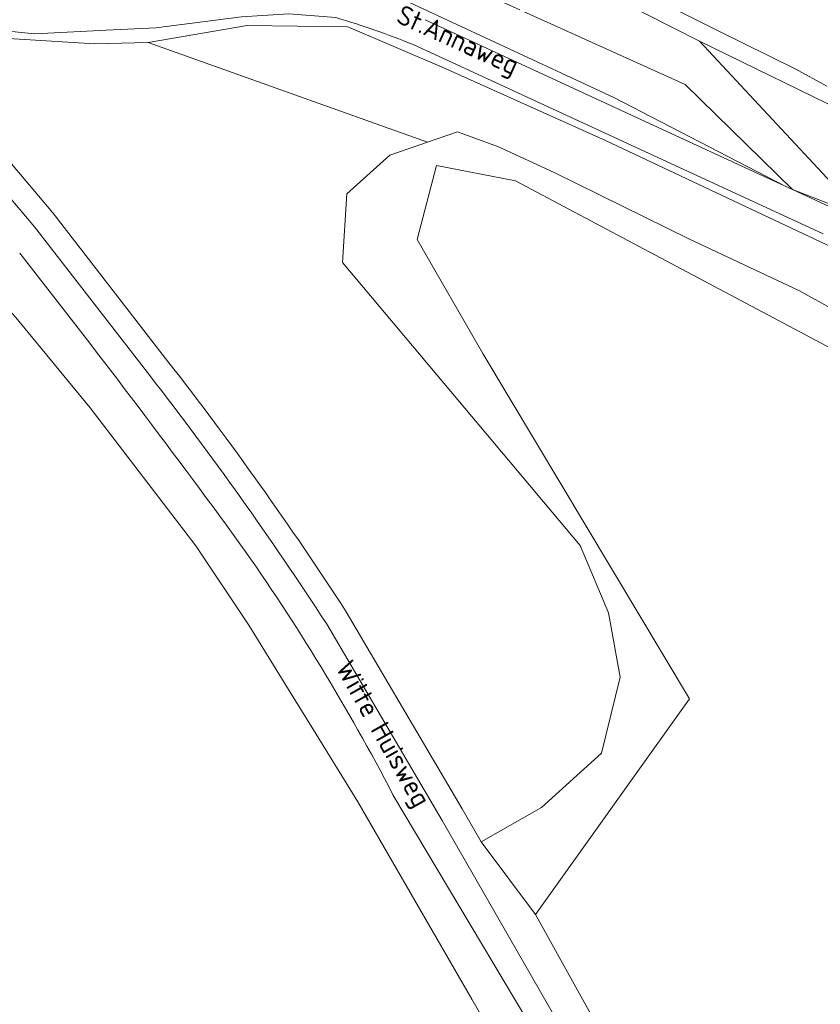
# Model space of a CAD drawing. Extents: x 184422 to 188298, y 343471 to 350189.
# Tile 210 of 256: x 186228 to 186302, y 347975 to 348066. Entities that reach past the tile are written whole.
import ezdxf
from ezdxf.enums import TextEntityAlignment as Align

# ---------------------------------------------------------------- set-up
doc = ezdxf.new("R2010")
doc.units = 0
for name, color, linetype, lineweight in [('B-WA-GR-BEPLANTING_CULTUUR_BOSPLANTSOEN-GV', 252, 'Continuous', 18), ('B-WA-GR-BOS_LOOF-GV', 252, 'Continuous', 13), ('B-WA-GR-BOUWLAND-GV', 252, 'Continuous', 13), ('B-WA-GR-GRAS-GV', 252, 'Continuous', 13), ('B-WA-GR-GROENVOORZIENING-GV', 252, 'Continuous', 18), ('B-WA-GR-STRUIK-GV', 252, 'Continuous', 13), ('B-WA-OG-TERREIN_CULTUURSCHEIDING-GV', 252, 'Continuous', 18), ('B-WA-OG-TOPOGRAFIE-T18', 252, 'Continuous', 18), ('B-WA-OG-WEG-GV', 252, 'Continuous', 18), ('B-WA-VH-VERHARDING_HALFVERHARDING_GRIND-GV', 252, 'Continuous', 18)]:
    doc.layers.add(name, color=color, linetype=linetype, lineweight=lineweight)
doc.styles.add('NLCS-ISO-M1000-T18', font='NLCS-ISO.ttf', dxfattribs={"height": 1.8})

msp = doc.modelspace()

# ---------------------------------------------------------------- linework, layer by layer
at = {"layer": 'B-WA-GR-BEPLANTING_CULTUUR_BOSPLANTSOEN-GV', "flags": 128}
for points in [[(186405.254, 347985.651), (186388.532, 347996.537), (186382.933, 348000), (186370.852, 348007.472), (186350.774, 348018.955), (186331.589, 348030.077), (186304.376, 348044.529), (186282.344, 348054.911), (186267.474, 348061.607), (186258.517, 348065.42), (186249.232, 348065.558), (186240.071, 348063.986), (186265.9, 348054.762), (186268.681, 348055.72), (186272.451, 348054.331), (186277.611, 348051.949), (186290.113, 348045.798), (186300.233, 348041.035), (186338.73, 348019.802), (186369.686, 348002.935), (186390.125, 347989.64), (186394.689, 347986.465), (186401.339, 347981.656)], [(186405.254, 347985.651), (186388.532, 347996.537), (186382.933, 348000), (186370.852, 348007.472), (186350.774, 348018.955), (186331.589, 348030.077), (186304.376, 348044.529), (186282.344, 348054.911), (186267.474, 348061.607), (186258.517, 348065.42), (186249.232, 348065.558), (186240.071, 348063.986), (186265.9, 348054.762), (186268.681, 348055.72), (186272.451, 348054.331), (186277.611, 348051.949), (186290.113, 348045.798), (186300.233, 348041.035), (186338.73, 348019.802), (186369.686, 348002.935), (186390.125, 347989.64), (186394.689, 347986.465), (186401.339, 347981.656)], [(186405.254, 347985.651), (186388.532, 347996.537), (186382.933, 348000), (186370.852, 348007.472), (186350.774, 348018.955), (186331.589, 348030.077), (186304.376, 348044.529), (186282.344, 348054.911), (186267.474, 348061.607), (186258.517, 348065.42), (186249.232, 348065.558), (186240.071, 348063.986), (186265.9, 348054.762), (186268.681, 348055.72), (186272.451, 348054.331), (186277.611, 348051.949), (186290.113, 348045.798), (186300.233, 348041.035), (186338.73, 348019.802), (186369.686, 348002.935), (186390.125, 347989.64), (186394.689, 347986.465), (186401.339, 347981.656)], [(186414.037, 347987.132), (186417.36, 347997.462), (186412.754, 347999.773), (186403.887, 348004.494), (186396.675, 348007.936), (186386.349, 348013.377), (186370.549, 348021.612), (186305.431, 348057.058), (186291.056, 348064.089), (186306.209, 348047.807), (186333.173, 348033.189), (186352.909, 348022.057), (186372.891, 348010.377), (186390.254, 348000), (186390.487, 347999.861), (186407.072, 347990.103)], [(186414.037, 347987.132), (186417.36, 347997.462), (186412.754, 347999.773), (186403.887, 348004.494), (186396.675, 348007.936), (186386.349, 348013.377), (186370.549, 348021.612), (186305.431, 348057.058), (186291.056, 348064.089), (186306.209, 348047.807), (186333.173, 348033.189), (186352.909, 348022.057), (186372.891, 348010.377), (186390.254, 348000), (186390.487, 347999.861), (186407.072, 347990.103)], [(186414.037, 347987.132), (186417.36, 347997.462), (186412.754, 347999.773), (186403.887, 348004.494), (186396.675, 348007.936), (186386.349, 348013.377), (186370.549, 348021.612), (186305.431, 348057.058), (186291.056, 348064.089), (186306.209, 348047.807), (186333.173, 348033.189), (186352.909, 348022.057), (186372.891, 348010.377), (186390.254, 348000), (186390.487, 347999.861), (186407.072, 347990.103)]]:
    msp.add_lwpolyline(points, close=True, dxfattribs=at)
at = {"layer": 'B-WA-GR-BOS_LOOF-GV', "flags": 128}
msp.add_lwpolyline([(186258.391, 348011.311), (186269.104, 347993.106), (186270.864, 347990.037), (186276.426, 347993.233), (186281.982, 347998.26), (186283.702, 348005.272), (186282.644, 348011.225), (186279.998, 348017.443), (186258.038, 348043.637), (186258.434, 348049.986), (186262.403, 348053.558), (186265.9, 348054.762), (186240.071, 348063.986), (186235.144, 348063.853), (186224.641, 348064.486), (186223.171, 348064.128), (186220.62, 348063.508), (186221.496, 348059.717), (186222.754, 348058.269), (186231.253, 348048.234), (186241.903, 348034.48)], dxfattribs=at)
msp.add_lwpolyline([(186258.391, 348011.311), (186269.104, 347993.106), (186270.864, 347990.037), (186276.426, 347993.233), (186281.982, 347998.26), (186283.702, 348005.272), (186282.644, 348011.225), (186279.998, 348017.443), (186258.038, 348043.637), (186258.434, 348049.986), (186262.403, 348053.558), (186265.9, 348054.762), (186240.071, 348063.986), (186235.144, 348063.853), (186224.641, 348064.486), (186223.171, 348064.128), (186220.62, 348063.508), (186221.496, 348059.717), (186222.754, 348058.269), (186231.253, 348048.234), (186241.903, 348034.48)], dxfattribs=at)
msp.add_lwpolyline([(186258.391, 348011.311), (186269.104, 347993.106), (186270.864, 347990.037), (186276.426, 347993.233), (186281.982, 347998.26), (186283.702, 348005.272), (186282.644, 348011.225), (186279.998, 348017.443), (186258.038, 348043.637), (186258.434, 348049.986), (186262.403, 348053.558), (186265.9, 348054.762), (186240.071, 348063.986), (186235.144, 348063.853), (186224.641, 348064.486), (186223.171, 348064.128), (186220.62, 348063.508), (186221.496, 348059.717), (186222.754, 348058.269), (186231.253, 348048.234), (186241.903, 348034.48)], dxfattribs=at)
at = {"layer": 'B-WA-GR-BOS_LOOF-GV'}
msp.add_lwpolyline([(186241.903, 348034.48, -0.021337), (186258.391, 348011.311)], format="xyb", dxfattribs=at)
msp.add_lwpolyline([(186241.903, 348034.48, -0.021337), (186258.391, 348011.311)], format="xyb", dxfattribs=at)
msp.add_lwpolyline([(186241.903, 348034.48, -0.021337), (186258.391, 348011.311)], format="xyb", dxfattribs=at)
at = {"layer": 'B-WA-GR-BOUWLAND-GV', "flags": 128}
for points in [[(186138.298, 348135.467), (186141.489, 348132.375), (186148.511, 348124.437), (186157.252, 348118.086), (186182.979, 348106.064), (186229.429, 348083.675), (186239.23, 348079.856), (186241.459, 348079.102), (186249.687, 348076.955), (186258.161, 348075.66), (186264.078, 348074.497), (186271.388, 348072.563), (186276.338, 348071.71), (186280.501, 348070.694), (186285.418, 348068.76), (186292.695, 348065.089), (186299.893, 348061.531), (186302.824, 348059.926)], [(186138.298, 348135.467), (186141.489, 348132.375), (186148.511, 348124.437), (186157.252, 348118.086), (186182.979, 348106.064), (186229.429, 348083.675), (186239.23, 348079.856), (186241.459, 348079.102), (186249.687, 348076.955), (186258.161, 348075.66), (186264.078, 348074.497), (186271.388, 348072.563), (186276.338, 348071.71), (186280.501, 348070.694), (186285.418, 348068.76), (186292.695, 348065.089), (186299.893, 348061.531), (186302.824, 348059.926)], [(186138.298, 348135.467), (186141.489, 348132.375), (186148.511, 348124.437), (186157.252, 348118.086), (186182.979, 348106.064), (186229.429, 348083.675), (186239.23, 348079.856), (186241.459, 348079.102), (186249.687, 348076.955), (186258.161, 348075.66), (186264.078, 348074.497), (186271.388, 348072.563), (186276.338, 348071.71), (186280.501, 348070.694), (186285.418, 348068.76), (186292.695, 348065.089), (186299.893, 348061.531), (186302.824, 348059.926)], [(186365.301, 348002.694), (186274.033, 348051.195), (186266.734, 348052.599), (186264.948, 348045.755), (186271.001, 348035.219), (186290.11, 348003.273), (186275.881, 347983.324), (186292.188, 347953.948), (186301.681, 347936.917), (186307.182, 347927.77)], [(186365.301, 348002.694), (186274.033, 348051.195), (186266.734, 348052.599), (186264.948, 348045.755), (186271.001, 348035.219), (186290.11, 348003.273), (186275.881, 347983.324), (186292.188, 347953.948), (186301.681, 347936.917), (186307.182, 347927.77)], [(186365.301, 348002.694), (186274.033, 348051.195), (186266.734, 348052.599), (186264.948, 348045.755), (186271.001, 348035.219), (186290.11, 348003.273), (186275.881, 347983.324), (186292.188, 347953.948), (186301.681, 347936.917), (186307.182, 347927.77)]]:
    msp.add_lwpolyline(points, dxfattribs=at)
at = {"layer": 'B-WA-GR-GRAS-GV', "flags": 128}
msp.add_lwpolyline([(186302.975, 347918.302), (186300.527, 347922.544), (186289.008, 347942.515), (186277.989, 347961.621), (186269.979, 347975.509), (186261.068, 347990.959), (186259.466, 347993.737), (186255.594, 348000), (186253.277, 348003.748), (186249.366, 348010.076), (186244.474, 348017.434), (186234.7, 348030.187), (186227.843, 348038.551), (186223.577, 348043.195), (186222.912, 348043.92), (186214.699, 348052.383), (186186.359, 348035.113), (186173.688, 348027.392), (186173.537, 348027.255), (186219.375, 347953.698), (186233.276, 347930.23), (186320.26, 347790.083)], dxfattribs=at)
msp.add_lwpolyline([(186302.975, 347918.302), (186300.527, 347922.544), (186289.008, 347942.515), (186277.989, 347961.621), (186269.979, 347975.509), (186261.068, 347990.959), (186259.466, 347993.737), (186255.594, 348000), (186253.277, 348003.748), (186249.366, 348010.076), (186244.474, 348017.434), (186234.7, 348030.187), (186227.843, 348038.551), (186223.577, 348043.195), (186222.912, 348043.92), (186214.699, 348052.383), (186186.359, 348035.113), (186173.688, 348027.392), (186173.537, 348027.255), (186219.375, 347953.698), (186233.276, 347930.23), (186320.26, 347790.083)], dxfattribs=at)
msp.add_lwpolyline([(186302.975, 347918.302), (186300.527, 347922.544), (186289.008, 347942.515), (186277.989, 347961.621), (186269.979, 347975.509), (186261.068, 347990.959), (186259.466, 347993.737), (186255.594, 348000), (186253.277, 348003.748), (186249.366, 348010.076), (186244.474, 348017.434), (186234.7, 348030.187), (186227.843, 348038.551), (186223.577, 348043.195), (186222.912, 348043.92), (186214.699, 348052.383), (186186.359, 348035.113), (186173.688, 348027.392), (186173.537, 348027.255), (186219.375, 347953.698), (186233.276, 347930.23), (186320.26, 347790.083)], dxfattribs=at)
at = {"layer": 'B-WA-GR-GROENVOORZIENING-GV', "flags": 128}
msp.add_lwpolyline([(186302.824, 348059.926), (186299.893, 348061.531), (186292.695, 348065.089), (186285.418, 348068.76), (186280.501, 348070.694), (186276.338, 348071.71), (186278.436, 348070.517), (186291.056, 348064.089), (186305.431, 348057.058)], dxfattribs=at)
msp.add_lwpolyline([(186302.824, 348059.926), (186299.893, 348061.531), (186292.695, 348065.089), (186285.418, 348068.76), (186280.501, 348070.694), (186276.338, 348071.71), (186278.436, 348070.517), (186291.056, 348064.089), (186305.431, 348057.058)], dxfattribs=at)
msp.add_lwpolyline([(186302.824, 348059.926), (186299.893, 348061.531), (186292.695, 348065.089), (186285.418, 348068.76), (186280.501, 348070.694), (186276.338, 348071.71), (186278.436, 348070.517), (186291.056, 348064.089), (186305.431, 348057.058)], dxfattribs=at)
at = {"layer": 'B-WA-GR-STRUIK-GV', "flags": 128}
msp.add_lwpolyline([(186299.656, 348050.373), (186289.708, 348060.086), (186272.853, 348067.712), (186264.406, 348071.449), (186258.298, 348069.817), (186256.934, 348069.453), (186261.113, 348069.144), (186283.136, 348058.889), (186298.958, 348050.696)], close=True, dxfattribs=at)
msp.add_lwpolyline([(186299.656, 348050.373), (186289.708, 348060.086), (186272.853, 348067.712), (186264.406, 348071.449), (186258.298, 348069.817), (186256.934, 348069.453), (186261.113, 348069.144), (186283.136, 348058.889), (186298.958, 348050.696)], close=True, dxfattribs=at)
msp.add_lwpolyline([(186299.656, 348050.373), (186289.708, 348060.086), (186272.853, 348067.712), (186264.406, 348071.449), (186258.298, 348069.817), (186256.934, 348069.453), (186261.113, 348069.144), (186283.136, 348058.889), (186298.958, 348050.696)], close=True, dxfattribs=at)
at = {"layer": 'B-WA-OG-TERREIN_CULTUURSCHEIDING-GV', "flags": 128}
for points in [[(186272.853, 348067.712), (186289.708, 348060.086), (186299.656, 348050.373), (186306.209, 348047.807), (186291.056, 348064.089), (186278.436, 348070.517)], [(186272.853, 348067.712), (186289.708, 348060.086), (186299.656, 348050.373), (186306.209, 348047.807), (186291.056, 348064.089), (186278.436, 348070.517)], [(186272.853, 348067.712), (186289.708, 348060.086), (186299.656, 348050.373), (186306.209, 348047.807), (186291.056, 348064.089), (186278.436, 348070.517)], [(186338.73, 348019.802), (186300.233, 348041.035), (186290.113, 348045.798), (186277.611, 348051.949), (186272.451, 348054.331), (186268.681, 348055.72), (186265.9, 348054.762), (186262.403, 348053.558), (186258.434, 348049.986), (186258.038, 348043.637), (186279.998, 348017.443), (186282.644, 348011.225), (186283.702, 348005.272), (186281.982, 347998.26), (186276.426, 347993.233), (186270.864, 347990.037), (186275.881, 347983.324), (186290.11, 348003.273), (186271.001, 348035.219), (186264.948, 348045.755), (186266.734, 348052.599), (186274.033, 348051.195), (186365.301, 348002.694)], [(186338.73, 348019.802), (186300.233, 348041.035), (186290.113, 348045.798), (186277.611, 348051.949), (186272.451, 348054.331), (186268.681, 348055.72), (186265.9, 348054.762), (186262.403, 348053.558), (186258.434, 348049.986), (186258.038, 348043.637), (186279.998, 348017.443), (186282.644, 348011.225), (186283.702, 348005.272), (186281.982, 347998.26), (186276.426, 347993.233), (186270.864, 347990.037), (186275.881, 347983.324), (186290.11, 348003.273), (186271.001, 348035.219), (186264.948, 348045.755), (186266.734, 348052.599), (186274.033, 348051.195), (186365.301, 348002.694)], [(186338.73, 348019.802), (186300.233, 348041.035), (186290.113, 348045.798), (186277.611, 348051.949), (186272.451, 348054.331), (186268.681, 348055.72), (186265.9, 348054.762), (186262.403, 348053.558), (186258.434, 348049.986), (186258.038, 348043.637), (186279.998, 348017.443), (186282.644, 348011.225), (186283.702, 348005.272), (186281.982, 347998.26), (186276.426, 347993.233), (186270.864, 347990.037), (186275.881, 347983.324), (186290.11, 348003.273), (186271.001, 348035.219), (186264.948, 348045.755), (186266.734, 348052.599), (186274.033, 348051.195), (186365.301, 348002.694)]]:
    msp.add_lwpolyline(points, dxfattribs=at)
at = {"layer": 'B-WA-OG-WEG-GV', "flags": 128}
for points in [[(186265.682, 348066.086), (186298.958, 348050.696), (186283.136, 348058.889), (186261.113, 348069.144), (186256.934, 348069.453), (186258.298, 348069.817), (186255.031, 348070.825), (186252.31, 348071.382), (186247.393, 348072.563), (186240.345, 348074.284), (186234.969, 348075.89), (186231.56, 348077.004), (186227.298, 348078.463), (186220.749, 348081.351), (186208.154, 348088.445), (186199.402, 348092.837), (186194.93, 348094.748), (186183.241, 348100.262), (186171.878, 348105.282), (186162.524, 348109.67), (186153.731, 348114.833), (186148.906, 348118.455), (186139.028, 348127.252), (186132.764, 348133.794)], [(186265.682, 348066.086), (186298.958, 348050.696), (186283.136, 348058.889), (186261.113, 348069.144), (186256.934, 348069.453), (186258.298, 348069.817), (186255.031, 348070.825), (186252.31, 348071.382), (186247.393, 348072.563), (186240.345, 348074.284), (186234.969, 348075.89), (186231.56, 348077.004), (186227.298, 348078.463), (186220.749, 348081.351), (186208.154, 348088.445), (186199.402, 348092.837), (186194.93, 348094.748), (186183.241, 348100.262), (186171.878, 348105.282), (186162.524, 348109.67), (186153.731, 348114.833), (186148.906, 348118.455), (186139.028, 348127.252), (186132.764, 348133.794)], [(186265.682, 348066.086), (186298.958, 348050.696), (186283.136, 348058.889), (186261.113, 348069.144), (186256.934, 348069.453), (186258.298, 348069.817), (186255.031, 348070.825), (186252.31, 348071.382), (186247.393, 348072.563), (186240.345, 348074.284), (186234.969, 348075.89), (186231.56, 348077.004), (186227.298, 348078.463), (186220.749, 348081.351), (186208.154, 348088.445), (186199.402, 348092.837), (186194.93, 348094.748), (186183.241, 348100.262), (186171.878, 348105.282), (186162.524, 348109.67), (186153.731, 348114.833), (186148.906, 348118.455), (186139.028, 348127.252), (186132.764, 348133.794)], [(186257.42, 348066.278), (186253.068, 348066.629), (186248.71, 348066.358), (186240.773, 348065.344), (186236.196, 348065.112), (186229.597, 348064.778), (186219.792, 348065.774), (186218.464, 348065.909), (186212.582, 348066.726), (186221.136, 348056.881), (186223.715, 348053.836), (186223.806, 348054.36), (186221.516, 348059.629), (186221.496, 348059.717), (186220.62, 348063.508), (186223.171, 348064.128), (186224.641, 348064.486), (186235.144, 348063.853), (186240.071, 348063.986), (186249.232, 348065.558), (186258.517, 348065.42), (186267.474, 348061.607), (186282.344, 348054.911), (186304.376, 348044.529)], [(186257.42, 348066.278), (186253.068, 348066.629), (186248.71, 348066.358), (186240.773, 348065.344), (186236.196, 348065.112), (186229.597, 348064.778), (186219.792, 348065.774), (186218.464, 348065.909), (186212.582, 348066.726), (186221.136, 348056.881), (186223.715, 348053.836), (186223.806, 348054.36), (186221.516, 348059.629), (186221.496, 348059.717), (186220.62, 348063.508), (186223.171, 348064.128), (186224.641, 348064.486), (186235.144, 348063.853), (186240.071, 348063.986), (186249.232, 348065.558), (186258.517, 348065.42), (186267.474, 348061.607), (186282.344, 348054.911), (186304.376, 348044.529)], [(186257.42, 348066.278), (186253.068, 348066.629), (186248.71, 348066.358), (186240.773, 348065.344), (186236.196, 348065.112), (186229.597, 348064.778), (186219.792, 348065.774), (186218.464, 348065.909), (186212.582, 348066.726), (186221.136, 348056.881), (186223.715, 348053.836), (186223.806, 348054.36), (186221.516, 348059.629), (186221.496, 348059.717), (186220.62, 348063.508), (186223.171, 348064.128), (186224.641, 348064.486), (186235.144, 348063.853), (186240.071, 348063.986), (186249.232, 348065.558), (186258.517, 348065.42), (186267.474, 348061.607), (186282.344, 348054.911), (186304.376, 348044.529)], [(186302.477, 348046.269), (186264.576, 348063.777)], [(186302.477, 348046.269), (186264.576, 348063.777)], [(186302.477, 348046.269), (186264.576, 348063.777)], [(186241.903, 348034.48), (186231.253, 348048.234), (186222.754, 348058.269), (186221.496, 348059.717), (186221.516, 348059.629), (186223.806, 348054.36), (186223.715, 348053.836), (186229.566, 348046.928), (186240.219, 348033.17)], [(186241.903, 348034.48), (186231.253, 348048.234), (186222.754, 348058.269), (186221.496, 348059.717), (186221.516, 348059.629), (186223.806, 348054.36), (186223.715, 348053.836), (186229.566, 348046.928), (186240.219, 348033.17)], [(186241.903, 348034.48), (186231.253, 348048.234), (186222.754, 348058.269), (186221.496, 348059.717), (186221.516, 348059.629), (186223.806, 348054.36), (186223.715, 348053.836), (186229.566, 348046.928), (186240.219, 348033.17)], [(186214.699, 348052.383), (186222.912, 348043.92), (186223.577, 348043.195), (186227.843, 348038.551), (186234.7, 348030.187), (186244.474, 348017.434), (186249.366, 348010.076), (186253.277, 348003.748), (186255.594, 348000), (186259.466, 347993.737), (186261.068, 347990.959), (186269.979, 347975.509), (186277.989, 347961.621), (186289.008, 347942.515), (186300.527, 347922.544), (186302.975, 347918.302)], [(186214.699, 348052.383), (186222.912, 348043.92), (186223.577, 348043.195), (186227.843, 348038.551), (186234.7, 348030.187), (186244.474, 348017.434), (186249.366, 348010.076), (186253.277, 348003.748), (186255.594, 348000), (186259.466, 347993.737), (186261.068, 347990.959), (186269.979, 347975.509), (186277.989, 347961.621), (186289.008, 347942.515), (186300.527, 347922.544), (186302.975, 347918.302)], [(186214.699, 348052.383), (186222.912, 348043.92), (186223.577, 348043.195), (186227.843, 348038.551), (186234.7, 348030.187), (186244.474, 348017.434), (186249.366, 348010.076), (186253.277, 348003.748), (186255.594, 348000), (186259.466, 347993.737), (186261.068, 347990.959), (186269.979, 347975.509), (186277.989, 347961.621), (186289.008, 347942.515), (186300.527, 347922.544), (186302.975, 347918.302)], [(186414.037, 347987.132), (186407.072, 347990.103), (186390.487, 347999.861), (186390.254, 348000), (186372.891, 348010.377), (186352.909, 348022.057), (186333.173, 348033.189), (186306.209, 348047.807), (186299.656, 348050.373), (186303.479, 348048.605)], [(186414.037, 347987.132), (186407.072, 347990.103), (186390.487, 347999.861), (186390.254, 348000), (186372.891, 348010.377), (186352.909, 348022.057), (186333.173, 348033.189), (186306.209, 348047.807), (186299.656, 348050.373), (186303.479, 348048.605)], [(186414.037, 347987.132), (186407.072, 347990.103), (186390.487, 347999.861), (186390.254, 348000), (186372.891, 348010.377), (186352.909, 348022.057), (186333.173, 348033.189), (186306.209, 348047.807), (186299.656, 348050.373), (186303.479, 348048.605)], [(186307.182, 347927.77), (186301.681, 347936.917), (186292.188, 347953.948), (186275.881, 347983.324), (186270.864, 347990.037), (186269.104, 347993.106), (186258.391, 348011.311)], [(186307.182, 347927.77), (186301.681, 347936.917), (186292.188, 347953.948), (186275.881, 347983.324), (186270.864, 347990.037), (186269.104, 347993.106), (186258.391, 348011.311)], [(186307.182, 347927.77), (186301.681, 347936.917), (186292.188, 347953.948), (186275.881, 347983.324), (186270.864, 347990.037), (186269.104, 347993.106), (186258.391, 348011.311)], [(186256.551, 348010.228), (186267.258, 347992.033), (186289.624, 347953.027), (186308.832, 347919.905), (186327.638, 347890.389), (186346.401, 347861.709), (186361.053, 347838.416), (186370.796, 347822.028)], [(186256.551, 348010.228), (186267.258, 347992.033), (186289.624, 347953.027), (186308.832, 347919.905), (186327.638, 347890.389), (186346.401, 347861.709), (186361.053, 347838.416), (186370.796, 347822.028)], [(186256.551, 348010.228), (186267.258, 347992.033), (186289.624, 347953.027), (186308.832, 347919.905), (186327.638, 347890.389), (186346.401, 347861.709), (186361.053, 347838.416), (186370.796, 347822.028)], [(186370, 347816.769), (186361.824, 347832.015), (186338.303, 347869.603), (186326.144, 347887.952), (186316.848, 347902.399), (186309.313, 347914.605), (186296.555, 347935.981), (186280.237, 347964.978), (186262.703, 347994.409)], [(186370, 347816.769), (186361.824, 347832.015), (186338.303, 347869.603), (186326.144, 347887.952), (186316.848, 347902.399), (186309.313, 347914.605), (186296.555, 347935.981), (186280.237, 347964.978), (186262.703, 347994.409)], [(186370, 347816.769), (186361.824, 347832.015), (186338.303, 347869.603), (186326.144, 347887.952), (186316.848, 347902.399), (186309.313, 347914.605), (186296.555, 347935.981), (186280.237, 347964.978), (186262.703, 347994.409)]]:
    msp.add_lwpolyline(points, dxfattribs=at)
at = {"layer": 'B-WA-OG-WEG-GV'}
for points in [[(186264.576, 348063.777, 0.025239), (186257.42, 348066.278)], [(186264.576, 348063.777, 0.025239), (186257.42, 348066.278)], [(186264.576, 348063.777, 0.025239), (186257.42, 348066.278)], [(186248.558, 348017.624, 0.009184), (186228.192, 348044.49)], [(186248.558, 348017.624, 0.009184), (186228.192, 348044.49)], [(186248.558, 348017.624, 0.009184), (186228.192, 348044.49)], [(186258.391, 348011.311, 0.021337), (186241.903, 348034.48)], [(186258.391, 348011.311, 0.021337), (186241.903, 348034.48)], [(186258.391, 348011.311, 0.021337), (186241.903, 348034.48)], [(186240.219, 348033.17, -0.021267), (186256.551, 348010.228)], [(186240.219, 348033.17, -0.021267), (186256.551, 348010.228)], [(186240.219, 348033.17, -0.021267), (186256.551, 348010.228)], [(186262.703, 347994.409, 0.034117), (186248.558, 348017.624)], [(186262.703, 347994.409, 0.034117), (186248.558, 348017.624)], [(186262.703, 347994.409, 0.034117), (186248.558, 348017.624)]]:
    msp.add_lwpolyline(points, format="xyb", dxfattribs=at)
at = {"layer": 'B-WA-VH-VERHARDING_HALFVERHARDING_GRIND-GV', "flags": 128}
for points in [[(186240.219, 348033.17), (186229.566, 348046.928), (186223.715, 348053.836), (186221.136, 348056.881), (186212.582, 348066.726), (186203.117, 348071.274), (186200.816, 348072.38), (186177.99, 348084.58), (186171.103, 348089.405), (186168.061, 348091.771), (186165.848, 348093.9), (186162.831, 348098.108), (186162.429, 348099.49)], [(186240.219, 348033.17), (186229.566, 348046.928), (186223.715, 348053.836), (186221.136, 348056.881), (186212.582, 348066.726), (186203.117, 348071.274), (186200.816, 348072.38), (186177.99, 348084.58), (186171.103, 348089.405), (186168.061, 348091.771), (186165.848, 348093.9), (186162.831, 348098.108), (186162.429, 348099.49)], [(186240.219, 348033.17), (186229.566, 348046.928), (186223.715, 348053.836), (186221.136, 348056.881), (186212.582, 348066.726), (186203.117, 348071.274), (186200.816, 348072.38), (186177.99, 348084.58), (186171.103, 348089.405), (186168.061, 348091.771), (186165.848, 348093.9), (186162.831, 348098.108), (186162.429, 348099.49)], [(186212.582, 348066.726), (186218.464, 348065.909), (186219.792, 348065.774), (186229.597, 348064.778), (186236.196, 348065.112), (186240.773, 348065.344), (186248.71, 348066.358)], [(186212.582, 348066.726), (186218.464, 348065.909), (186219.792, 348065.774), (186229.597, 348064.778), (186236.196, 348065.112), (186240.773, 348065.344), (186248.71, 348066.358)], [(186212.582, 348066.726), (186218.464, 348065.909), (186219.792, 348065.774), (186229.597, 348064.778), (186236.196, 348065.112), (186240.773, 348065.344), (186248.71, 348066.358)], [(186303.479, 348048.605), (186299.656, 348050.373), (186298.958, 348050.696), (186265.682, 348066.086)], [(186303.479, 348048.605), (186299.656, 348050.373), (186298.958, 348050.696), (186265.682, 348066.086)], [(186303.479, 348048.605), (186299.656, 348050.373), (186298.958, 348050.696), (186265.682, 348066.086)], [(186264.576, 348063.777), (186302.477, 348046.269)], [(186264.576, 348063.777), (186302.477, 348046.269)], [(186264.576, 348063.777), (186302.477, 348046.269)], [(186370.796, 347822.028), (186361.053, 347838.416), (186346.401, 347861.709), (186327.638, 347890.389), (186308.832, 347919.905), (186289.624, 347953.027), (186267.258, 347992.033), (186256.551, 348010.228)], [(186370.796, 347822.028), (186361.053, 347838.416), (186346.401, 347861.709), (186327.638, 347890.389), (186308.832, 347919.905), (186289.624, 347953.027), (186267.258, 347992.033), (186256.551, 348010.228)], [(186370.796, 347822.028), (186361.053, 347838.416), (186346.401, 347861.709), (186327.638, 347890.389), (186308.832, 347919.905), (186289.624, 347953.027), (186267.258, 347992.033), (186256.551, 348010.228)], [(186262.703, 347994.409), (186280.237, 347964.978), (186296.555, 347935.981), (186309.313, 347914.605), (186316.848, 347902.399), (186326.144, 347887.952), (186338.303, 347869.603), (186361.824, 347832.015), (186370, 347816.769)], [(186262.703, 347994.409), (186280.237, 347964.978), (186296.555, 347935.981), (186309.313, 347914.605), (186316.848, 347902.399), (186326.144, 347887.952), (186338.303, 347869.603), (186361.824, 347832.015), (186370, 347816.769)], [(186262.703, 347994.409), (186280.237, 347964.978), (186296.555, 347935.981), (186309.313, 347914.605), (186316.848, 347902.399), (186326.144, 347887.952), (186338.303, 347869.603), (186361.824, 347832.015), (186370, 347816.769)]]:
    msp.add_lwpolyline(points, dxfattribs=at)
at = {"layer": 'B-WA-VH-VERHARDING_HALFVERHARDING_GRIND-GV'}
for points in [[(186257.42, 348066.278, -0.025239), (186264.576, 348063.777)], [(186257.42, 348066.278, -0.025239), (186264.576, 348063.777)], [(186257.42, 348066.278, -0.025239), (186264.576, 348063.777)], [(186228.192, 348044.49, -0.009184), (186248.558, 348017.624)], [(186228.192, 348044.49, -0.009184), (186248.558, 348017.624)], [(186228.192, 348044.49, -0.009184), (186248.558, 348017.624)], [(186256.551, 348010.228, 0.021267), (186240.219, 348033.17)], [(186256.551, 348010.228, 0.021267), (186240.219, 348033.17)], [(186256.551, 348010.228, 0.021267), (186240.219, 348033.17)], [(186248.558, 348017.624, -0.034117), (186262.703, 347994.409)], [(186248.558, 348017.624, -0.034117), (186262.703, 347994.409)], [(186248.558, 348017.624, -0.034117), (186262.703, 347994.409)]]:
    msp.add_lwpolyline(points, format="xyb", dxfattribs=at)

# ---------------------------------------------------------------- texts
at = {"layer": 'B-WA-OG-TOPOGRAFIE-T18', "style": 'NLCS-ISO-M1000-T18'}
for s, rotation, p in [('St.Annaweg', 335.6, (186268.612, 348063.976)), ('St.Annaweg', 335.6, (186268.612, 348063.976)), ('St.Annaweg', 335.6, (186268.612, 348063.976)), ('Witte Huisweg', 299.5, (186261.604, 347999.92)), ('Witte Huisweg', 299.5, (186261.604, 347999.92)), ('Witte Huisweg', 299.5, (186261.604, 347999.92))]:
    msp.add_text(s, height=1.8, rotation=rotation, dxfattribs=at).set_placement(p, align=Align.MIDDLE)

doc.saveas('drawing.dxf')
